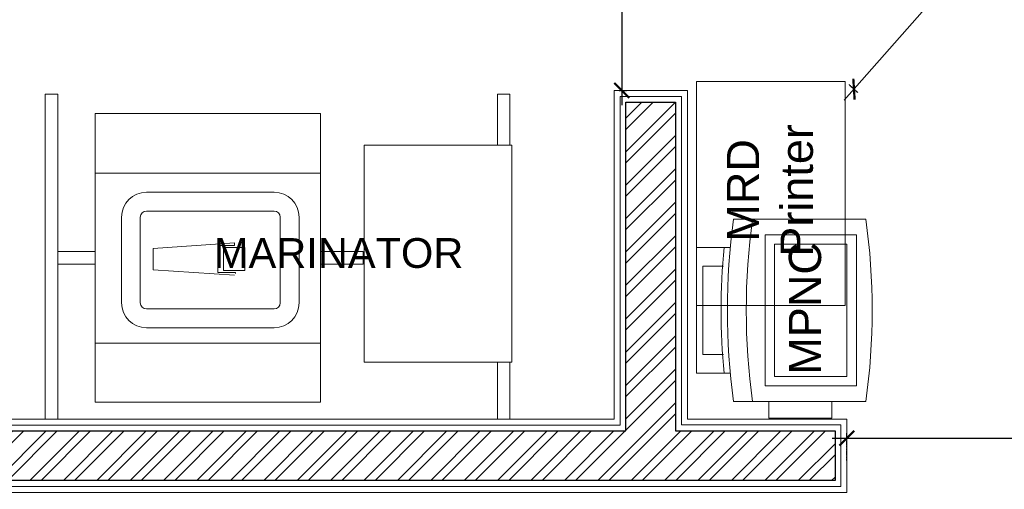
# Model space of a CAD drawing. Header units: millimetres. Extents: x 3501050 to 3719646, y 122984 to 158395.
# Tile 31 of 76: x 3514033 to 3516019, y 150599 to 151546. Entities that reach past the tile are written whole.
import ezdxf

# ---------------------------------------------------------------- set-up
doc = ezdxf.new("R2010")
doc.units = ezdxf.units.MM
doc.header["$PDMODE"] = 2
doc.linetypes.add('( Hidden )', pattern=[0.375, 0.25, -0.125])
doc.layers.get('0').update_dxf_attribs({"color": 8})
doc.layers.get('DEFPOINTS').update_dxf_attribs({"color": 8, "lineweight": 18})
for name, color, linetype, lineweight in [('02_EQUIPMENT', 124, 'Continuous', 0), ('02_EQUIPMENT-NON VEG', 1, 'Continuous', 0), ('02_EQUIPMENT-TEXT', 7, 'Continuous', 0), ('A-Dimension', 42, 'Continuous', 9), ('A-WALL', 12, 'Continuous', 30), ('A-Wall Hatch', 8, 'Continuous', 5), ('IT Components', 251, 'Continuous', 20), ('PLASTER', 252, 'Continuous', 9), ('tile finish', 32, 'Continuous', 9)]:
    doc.layers.add(name, color=color, linetype=linetype, lineweight=lineweight)
doc.styles.add('A-ANNO-DIM bold', font='GOTHIC.TTF')
doc.styles.add('Arial', font='arial.ttf', dxfattribs={"height": 250})
doc.styles.add('PDF Arial', font='arial.ttf')
doc.styles.get("Standard").update_dxf_attribs({"font": 'arial.ttf'})
doc.dimstyles.new('A-100mm-Bold', dxfattribs={"dimtxt": 80, "dimasz": 50, "dimexe": 100, "dimexo": 10, "dimgap": 50, "dimtad": 1, "dimdec": 0, "dimzin": 12, "dimdsep": 46, "dimtxsty": 'A-ANNO-DIM bold', "dimblk": 'ARCHTICK', "dimcen": 0, "dimdle": 100, "dimclrd": 8, "dimclre": 8, "dimclrt": 211, "dimadec": 0, "dimazin": 0, "dimtfac": 1, "dimtdec": 0, "dimtix": 1, "dimtmove": 2, "dimatfit": 3, "dimldrblk": 'DOT', "dimfxl": 500, "dimtvp": 1, "dimtolj": 1, "dimtzin": 0, "dimarcsym": 0})

# ---------------------------------------------------------------- blocks, each defined once
blk = doc.blocks.new('MARINATOR')
for p, q in [((0, 25.783), (0.992, 25.783)), ((0, 25.783), (0, 0)), ((0.992, 25.783), (0.992, 0)), ((35.899, 25.783), (35.899, 21.744)), ((36.891, 25.783), (35.899, 25.783)), ((36.891, 25.783), (36.891, 21.744)), ((21.844, 24.264), (3.966, 24.264)), ((3.966, 24.264), (3.966, 20.546)), ((21.844, 5.065), (21.844, 24.264)), ((25.332, 4.506), (25.332, 21.744)), ((25.332, 21.744), (37.043, 21.744)), ((37.043, 21.744), (37.043, 4.506)), ((3.966, 20.546), (3.966, 5.065)), ((21.844, 19.516), (3.966, 19.516)), ((8.042, 18.004), (18.168, 18.004)), ((8.042, 16.516), (18.168, 16.516)), ((6.059, 9.235), (6.059, 16.021)), ((7.546, 9.235), (7.546, 16.021)), ((18.664, 16.021), (18.664, 9.235)), ((20.152, 16.021), (20.152, 9.235)), ((3.966, 13.301), (0.992, 13.301)), ((8.575, 13.546), (15.042, 13.987)), ((8.575, 11.855), (8.575, 13.546)), ((13.719, 11.634), (13.719, 13.767)), ((13.719, 13.767), (15.042, 13.767)), ((15.85, 13.62), (14.16, 13.62)), ((14.16, 13.62), (14.16, 11.781)), ((15.042, 13.767), (15.042, 13.987)), ((15.85, 11.781), (15.85, 13.62)), ((21.844, 13.301), (25.238, 13.301)), ((25.238, 13.301), (25.238, 12.31)), ((3.966, 12.31), (0.992, 12.31)), ((15.042, 11.413), (8.575, 11.855)), ((14.16, 11.781), (15.85, 11.781)), ((21.844, 12.31), (25.238, 12.31)), ((15.115, 11.634), (13.719, 11.634)), ((15.115, 11.561), (15.115, 11.634)), ((18.168, 8.739), (8.042, 8.739)), ((18.168, 7.251), (8.042, 7.251)), ((3.966, 6.021), (21.844, 6.021)), ((3.966, 1.347), (3.966, 5.065)), ((21.844, 5.065), (21.844, 1.347)), ((37.043, 4.506), (25.332, 4.506)), ((35.899, 4.506), (35.899, 0)), ((36.891, 4.506), (36.891, 0)), ((21.844, 1.347), (3.966, 1.347)), ((0, 0), (0.992, 0)), ((36.891, 0), (35.899, 0))]:
    blk.add_line(p, q)
for centre, radius, start, end in [((8.042, 16.021), 1.983, 90, 180), ((18.168, 16.021), 1.983, 0, 90), ((8.042, 16.021), 0.496, 90, 180), ((18.168, 16.021), 0.496, 0, 90), ((8.042, 9.235), 1.983, 180, 270), ((8.042, 9.235), 0.496, 180, 270), ((18.168, 9.235), 1.983, 270, 0), ((18.168, 9.235), 0.496, 270, 0)]:
    blk.add_arc(centre, radius, start, end)
blk = doc.blocks.new('pos')
at = {"layer": 'IT Components'}
for p, q in [((26820.774, -5572.856), (26831.274, -5572.856)), ((26831.537, -5575.106), (26834.224, -5575.106)), ((26834.224, -5585.106), (26834.224, -5575.106)), ((26831.537, -5585.106), (26834.224, -5585.106)), ((26831.274, -5587.356), (26820.774, -5587.356)), ((26823.483, -5587.356), (26820.774, -5587.356)), ((26823.483, -5588.656), (26823.483, -5587.356)), ((26828.483, -5587.356), (26828.483, -5588.656)), ((26828.483, -5588.656), (26823.483, -5588.656))]:
    blk.add_line(p, q, dxfattribs=at)
for points in [[(26828.774, -5574.106), (26828.774, -5586.106), (26821.524, -5586.106), (26821.524, -5574.106)], [(26828.024, -5574.856), (26828.024, -5585.356), (26822.274, -5585.356), (26822.274, -5574.856)], [(26828.483, -5587.356), (26828.483, -5588.656), (26823.483, -5588.656), (26823.483, -5587.356)]]:
    blk.add_lwpolyline(points, close=True, dxfattribs=at)
blk.add_lwpolyline([(26832.084, -5583.606), (26833.724, -5583.606), (26833.724, -5576.606), (26832.084, -5576.606)], dxfattribs=at)
for centre, radius, start, end in [((26873.087, -5580.106), 52.812, 172.10963, 187.89037), ((26777.462, -5580.106), 52.812, 352.10963, 7.89037), ((26778.962, -5580.106), 52.812, 352.10963, 7.89037), ((26778.962, -5580.106), 53.312, 354.61851, 5.38149)]:
    blk.add_arc(centre, radius, start, end, dxfattribs=at)
blk = doc.blocks.new('_ARCHTICK')
at = {"color": 0, "linetype": 'ByBlock', "const_width": 0.15}
blk.add_lwpolyline([(-0.5, -0.5), (0.5, 0.5)], dxfattribs=at)
blk = doc.blocks.new('*D133')
at = {"layer": 'A-Dimension', "color": 8, "lineweight": -2, "transparency": 16777216}
blk.add_line((3515696, 151383.7), (3516297.2, 152064.9), dxfattribs=at)
at = {"layer": 'A-Dimension', "color": 8, "linetype": '( Hidden )', "lineweight": -2, "transparency": 16777216}
for p, q in [((3516267.3, 152051.3), (3516284.8, 152035.8)), ((3515705.8, 151415.1), (3515723.3, 151399.6))]:
    blk.add_line(p, q, dxfattribs=at)
at = {"layer": 'DEFPOINTS', "color": 0, "transparency": 16777216}
for p in [(3516259.8, 152057.9), (3516277.3, 152042.4), (3515698.3, 151421.7)]:
    blk.add_point(p, dxfattribs=at)
at = {"layer": 'A-Dimension', "color": 8, "lineweight": -2, "transparency": 16777216, "xscale": 30, "yscale": 30, "zscale": 30}
for p, rotation in [((3516277.3, 152042.4), 48.57057067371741), ((3515715.8, 151406.2), 228.5705706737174)]:
    blk.add_blockref('_ARCHTICK', p, dxfattribs=dict(at, rotation=rotation))
at = {"layer": 'A-Dimension', "transparency": 16777216, "insert": (3515959.6, 151757), "char_height": 75, "attachment_point": 5, "rotation": 48.5706, "style": 'A-ANNO-DIM bold', "bg_fill": 3, "box_fill_scale": 1.1, "bg_fill_color": 256, "bg_fill_true_color": 13158600, "bg_fill_transparency": 0}
blk.add_mtext('\\A1;849', dxfattribs=at)
at = {"layer": 'A-Dimension', "transparency": 16777216, "insert": (3516040.5, 151685.6), "char_height": 75, "attachment_point": 5, "rotation": 48.5706, "style": 'A-ANNO-DIM bold', "bg_fill": 3, "box_fill_scale": 1.1, "bg_fill_color": 256, "bg_fill_true_color": 13158600, "bg_fill_transparency": 0}
blk.add_mtext('\\A1;[2\'-9"]', dxfattribs=at)
blk = doc.blocks.new('_Dot')
at = {"color": 0, "linetype": 'ByBlock', "lineweight": -2}
blk.add_line((-0.5, 0), (-1, 0), dxfattribs=at)
at = {"color": 0, "linetype": 'ByBlock', "const_width": 0.5}
blk.add_lwpolyline([(-0.25, 0, 1), (0.25, 0, 1)], format="xyb", close=True, dxfattribs=at)
blk = doc.blocks.new('*D109')
at = {"layer": 'A-Dimension', "color": 8, "lineweight": -2, "transparency": 16777216}
blk.add_line((3515247.5, 152845), (3515247.5, 151373.5), dxfattribs=at)
at = {"layer": 'A-Dimension', "color": 8, "linetype": '( Hidden )', "lineweight": -2, "transparency": 16777216}
for p, q in [((3515099.6, 152815), (3515257.5, 152815)), ((3515242.1, 151403.5), (3515257.5, 151403.5))]:
    blk.add_line(p, q, dxfattribs=at)
at = {"layer": 'DEFPOINTS', "color": 0, "transparency": 16777216}
for p in [(3515089.6, 152815), (3515232.1, 151403.5), (3515247.5, 151403.5)]:
    blk.add_point(p, dxfattribs=at)
at = {"layer": 'A-Dimension', "color": 8, "lineweight": -2, "transparency": 16777216, "xscale": 30, "yscale": 30, "zscale": 30}
for p, rotation in [((3515247.5, 152815), 90), ((3515247.5, 151403.5), 270)]:
    blk.add_blockref('_ARCHTICK', p, dxfattribs=dict(at, rotation=rotation))
at = {"layer": 'A-Dimension', "transparency": 16777216, "char_height": 80, "attachment_point": 5, "rotation": 90}
for s, insert in [('\\A1;[4\'-8"]', (3515308.8, 152109.2)), ('\\A1;1412', (3515197.3, 152109.2))]:
    blk.add_mtext(s, dxfattribs=dict(at, insert=insert))
blk = doc.blocks.new('*D111')
at = {"layer": 'A-Dimension', "color": 8, "lineweight": -2, "transparency": 16777216}
blk.add_line((3515671.6, 150702.3), (3516678.6, 150702.3), dxfattribs=at)
at = {"layer": 'A-Dimension', "color": 8, "linetype": '( Hidden )', "lineweight": -2, "transparency": 16777216}
for p, q in [((3515701.6, 150657.2), (3515701.6, 150712.3)), ((3516648.6, 150647.4), (3516648.6, 150712.3))]:
    blk.add_line(p, q, dxfattribs=at)
at = {"layer": 'DEFPOINTS', "color": 0, "transparency": 16777216}
for p in [(3516648.6, 150702.3), (3515701.6, 150647.2), (3516648.6, 150637.4)]:
    blk.add_point(p, dxfattribs=at)
at = {"layer": 'A-Dimension', "color": 8, "lineweight": -2, "transparency": 16777216, "xscale": 30, "yscale": 30, "zscale": 30, "rotation": 180}
blk.add_blockref('_ARCHTICK', (3515701.6, 150702.3), dxfattribs=at)
at = {"layer": 'A-Dimension', "color": 8, "lineweight": -2, "transparency": 16777216, "xscale": 30, "yscale": 30, "zscale": 30}
blk.add_blockref('_ARCHTICK', (3516648.6, 150702.3), dxfattribs=at)
at = {"layer": 'A-Dimension', "transparency": 16777216, "char_height": 80, "attachment_point": 5}
for s, insert in [('\\A1;947', (3516175.1, 150753.1)), ('\\A1;[3\'-1"]', (3516175.1, 150641))]:
    blk.add_mtext(s, dxfattribs=dict(at, insert=insert))

msp = doc.modelspace()

# ---------------------------------------------------------------- hatches: boundary and pattern name
at = {"layer": 'A-Wall Hatch', "ltscale": 0.25}
h = msp.add_hatch(dxfattribs=at)
h.set_pattern_fill('ANSI32', color=256, scale=5)
h.set_pattern_definition([(45, (63.113, -358.105), (-33.67596045, 33.67596045), []), (45, (85.564, -358.105), (-33.67596045, 33.67596045), [])])
h.paths.add_polyline_path([(3511237.3, 150716.8), (3515256.1, 150716.8), (3515256.1, 151379.5), (3515356.1, 151379.5), (3515356.1, 150716.9), (3515677.6, 150716.9), (3515677.6, 150616.9), (3511237.3, 150616.8)])

# ---------------------------------------------------------------- linework, layer by layer
at = {"layer": '02_EQUIPMENT'}
msp.add_lwpolyline([(3515698.3, 151421.7), (3515398.3, 151421.7), (3515398.3, 150969.7), (3515698.3, 150969.7)], close=True, dxfattribs=at)
at = {"layer": 'A-WALL', "ltscale": 0.25}
msp.add_lwpolyline([(3511237.3, 150716.8), (3515256.1, 150716.8), (3515256.1, 151379.5), (3515356.1, 151379.5), (3515356.1, 150716.9), (3515677.6, 150716.9), (3515677.6, 150616.9), (3511237.3, 150616.8)], close=True, dxfattribs=at)
at = {"layer": 'PLASTER'}
msp.add_lwpolyline([(3513970.6, 150728.8), (3515244.1, 150728.8), (3515244.1, 151391.5), (3515368.1, 151391.5), (3515368.1, 150728.9), (3515689.6, 150728.9), (3515689.6, 150604.9), (3511249.4, 150604.8)], dxfattribs=at)
at = {"layer": 'tile finish'}
msp.add_lwpolyline([(3513982.6, 150740.8), (3515232.1, 150740.8), (3515232.1, 151403.5), (3515380.1, 151403.5), (3515380.1, 150740.9), (3515701.6, 150740.9), (3515701.6, 150592.9), (3511261.3, 150592.8)], dxfattribs=at)

# ---------------------------------------------------------------- block references
at = {"layer": '02_EQUIPMENT', "xscale": -25.38862256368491, "yscale": 25.38862256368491, "zscale": 25.38862256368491}
msp.add_blockref('pos', (4196682.3, 292631.2), dxfattribs=at)
at = {"layer": '02_EQUIPMENT-NON VEG', "xscale": 25.4, "yscale": 25.4, "zscale": 25.4}
msp.add_blockref('MARINATOR', (3514084.9, 150740.8), dxfattribs=at)

# ---------------------------------------------------------------- texts
at = {"layer": '02_EQUIPMENT-TEXT'}
for s, insert, char_height, width, attachment_point, rotation, style in [('MRD Printer', (3515459.6, 151201.9), 65, 282.102, 2, 90, 'Arial'), ('\\pi7.62606;WALL SHELF - PIPE \\P\\pi-177.67408,l180,t182.32592;OVER 3 BOWL SINK', (3511706.4, 150823.4), 60, 796.93, 7, 359.9884, 'PDF Arial'), ('\\pi97.99441,t97.99441;DIRTY DISH\\P\\pi-31.72592,l180,t328.27408;LANDING', (3512835.7, 151122.7), 60, 657.776, 1, 0.0135, 'PDF Arial'), ('MARINATOR', (3514425.2, 151105.6), 60, 391.705, 1, 0.0135, 'PDF Arial'), ('{\\C6;MPNC}', (3515584.5, 150963.9), 65, 282.102, 2, 90, 'Arial')]:
    msp.add_mtext(s, dxfattribs=dict(at, insert=insert, char_height=char_height, width=width, attachment_point=attachment_point, rotation=rotation, style=style))

# ---------------------------------------------------------------- dimensions: what is measured, and where the dimension line sits
at = {"layer": 'A-Dimension'}
dim = msp.add_linear_dim(base=(3515247.505, 151403.4887), p1=(3515089.6001, 152815.0007), p2=(3515232.0825, 151403.4887), angle=90, dimstyle='A-100mm-Bold', override={"dimtxt": 80, "dimasz": 30, "dimexe": 10, "dimgap": 10, "dimpost": '\\X', "dimtxsty": 'Standard', "dimdle": 30, "dimclrt": 256, "dimfxl": 150, "dimfxlon": 1, "dimtfill": 0, "dimarcsym": 2}, dxfattribs=at)
dim.commit()
dim.dimension.update_dxf_attribs({"geometry": '*D109', "text_midpoint": (3515247.505, 152109.2447)})
dim = msp.add_linear_dim(base=(3516648.6, 150702.3), p1=(3515701.6, 150647.2), p2=(3516648.6, 150637.4), dimstyle='A-100mm-Bold', override={"dimtxt": 80, "dimasz": 30, "dimexe": 10, "dimgap": 10, "dimpost": '\\X', "dimtxsty": 'Standard', "dimdle": 30, "dimclrt": 256, "dimfxl": 150, "dimfxlon": 1, "dimtfill": 0, "dimarcsym": 2}, dxfattribs=at)
dim.commit()
dim.dimension.update_dxf_attribs({"geometry": '*D111', "text_midpoint": (3516175.1, 150702.3)})

# ---------------------------------------------------------------- next in the draw order: dimensions: what is measured, and where the dimension line sits
dim = msp.add_aligned_dim(p1=(3515698.3, 151421.7), p2=(3516259.8, 152057.9), distance=-23.4, dimstyle='A-100mm-Bold', override={"dimtxt": 75, "dimasz": 30, "dimexe": 10, "dimgap": 10, "dimpost": '\\X', "dimdle": 30, "dimclrt": 256, "dimfxl": 150, "dimfxlon": 1, "dimtfill": 1, "dimarcsym": 2}, dxfattribs=at)
dim.commit()
dim.dimension.update_dxf_attribs({"geometry": '*D133', "text_midpoint": (3515996.6, 151724.3)})

# ---------------------------------------------------------------- next in the draw order: texts
at = {"layer": '02_EQUIPMENT-TEXT', "insert": (3511771.5, 151342.6), "char_height": 60, "width": 657.776, "attachment_point": 7, "rotation": 359.9884, "style": 'PDF Arial'}
msp.add_mtext('\\pi-117.10109,l180,t242.89891;3 BOWL SINK', dxfattribs=at)

doc.saveas('drawing.dxf')
